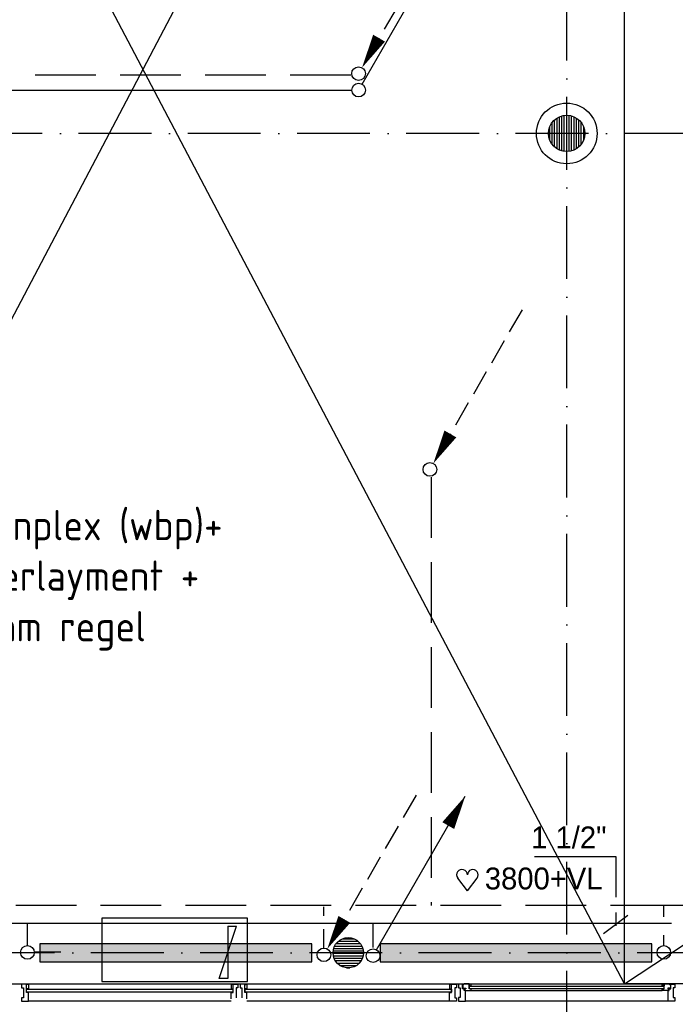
# Model space of a CAD drawing. Extents: x -866131 to -691536, y 173952 to 258052.
# Tile 31 of 160: x -856010 to -850608, y 216847 to 224958. Entities that reach past the tile are written whole.
import ezdxf

# ---------------------------------------------------------------- set-up
doc = ezdxf.new("R2010")
doc.units = 0
doc.header["$LTSCALE"] = 100
for name, pattern in [('2322107', [2000, 1000, 1000]), ('2322108', [7, 5, -2]), ('CENTER4', [5, 3.125, -0.625, 0.625, -0.625]), ('DASHDOT', [9, 6, -1.5, 0, -1.5])]:
    doc.linetypes.add(name, pattern=pattern)
doc.layers.get('0').update_dxf_attribs({"linetype": 'CONTINUOUS'})
for name, color, linetype in [('AL$1----_ALGEMEEN', 7, 'CONTINUOUS'), ('AL$7----_STRAMIEN', 1, 'DASHDOT'), ('AL$8----_HULPKOLOM', 2, 'CONTINUOUS'), ('AL28----_KONSTRUKTIE', 3, 'CONTINUOUS'), ('AL31----_BUITENKOZ', 7, 'CONTINUOUS'), ('ALXAA---_GEWBETON', 12, 'CONTINUOUS'), ('ALXOU---_GLAS', 7, 'CONTINUOUS'), ('WI561---', 1, 'CONTINUOUS'), ('WL$1----', 4, 'CONTINUOUS'), ('WL531---', 4, 'CONTINUOUS'), ('WL561---', 4, 'CONTINUOUS'), ('WL561---_AANVOER', 4, 'CONTINUOUS'), ('WL561---_RETOUR', 4, 'CONTINUOUS'), ('WL570---_RETOUR', 3, 'CONTINUOUS'), ('WL570---_TOEVOER', 3, 'CONTINUOUS')]:
    doc.layers.add(name, color=color, linetype=linetype)
doc.styles.add('BURO-018', font='BUROFONT.shx', dxfattribs={"height": 180})
doc.styles.get("Standard").update_dxf_attribs({"font": 'ISOCP'})

# ---------------------------------------------------------------- blocks, each defined once
blk = doc.blocks.new('2322401')
at = {"color": 0, "linetype": 'CONTINUOUS'}
for p, q in [((-0.5, 0.5, 1), (-0.5, 0.5)), ((-0.5, 0.5, 1), (-0.5, -0.5, 1)), ((0.5, 0.5, 1), (-0.5, 0.5, 1)), ((0.5, 0.5), (-0.5, 0.5)), ((-0.5, 0.5), (-0.5, -0.5)), ((0.5, 0.5, 1), (0.5, 0.5)), ((0.5, -0.5, 1), (0.5, 0.5, 1)), ((0.5, -0.5), (0.5, 0.5)), ((-0.5, -0.5, 1), (-0.5, -0.5)), ((-0.5, -0.5, 1), (0.5, -0.5, 1)), ((-0.5, -0.5), (0.5, -0.5)), ((0.5, -0.5, 1), (0.5, -0.5))]:
    blk.add_line(p, q, dxfattribs=at)
blk = doc.blocks.new('CVHATCH1')
at = {"color": 0, "linetype": 'CONTINUOUS'}
blk.add_solid([(-0.5, -0.5), (0.5, -0.5), (-0.5, 0.5), (0.5, 0.5)], dxfattribs=at)
blk = doc.blocks.new('LDV1107')
at = {"color": 0, "linetype": 'CONTINUOUS'}
blk.add_line((0.25, 0.433), (6.75, 11.691), dxfattribs=at)
blk.add_lwpolyline([(6.75, 11.691, 0, 1, 0), (5.5, 9.526, 1, 1, 0)], format="xyseb", dxfattribs=at)
blk.add_circle((0, 0), 0.5, dxfattribs=at)
blk = doc.blocks.new('LDV3108')
at = {"color": 0, "linetype": 'CONTINUOUS'}
for p, q in [((6.75, 11.691), (5.813, 10.068)), ((5.438, 9.418), (4.5, 7.794)), ((4.125, 7.145), (3.188, 5.521)), ((2.813, 4.871), (1.875, 3.248)), ((1.5, 2.598), (0.563, 0.974))]:
    blk.add_line(p, q, dxfattribs=at)
blk.add_lwpolyline([(0.25, 0.433, 0, 1, 0), (1.5, 2.598, 1, 1, 0)], format="xyseb", dxfattribs=at)
blk.add_circle((0, 0), 0.5, dxfattribs=at)
blk = doc.blocks.new('2322615')
at = {"color": 0, "linetype": 'CONTINUOUS'}
for p, q in [((-2.5, -7.5), (2.5, 7.5)), ((0, 7.5), (2.5, 7.5)), ((0, 7.5), (0, -7.5)), ((0, -7.5), (-2.5, -7.5))]:
    blk.add_line(p, q, dxfattribs=at)
at = {"color": 0, "linetype": 'CONTINUOUS', "style": 'BURO-018', "flags": 1}
blk.add_attdef('W_ID', (0, 0), '', height=1.8, dxfattribs=at)
blk = doc.blocks.new('HART')
at = {"color": 1}
for q in [(-28.1, 39.5), (51.4, 39.5)]:
    blk.add_line((11.6, -12.9), q, dxfattribs=at)
for centre, start, end in [((-10.5, 52.8), 0, 217.1867), ((33.8, 52.8), 322.8133, 180)]:
    blk.add_arc(centre, 22.1, start, end, dxfattribs=at)

msp = doc.modelspace()

# ---------------------------------------------------------------- linework, layer by layer
at = {"layer": 'AL$1----_ALGEMEEN', "color": 8}
for p, q in [((-858959.826, 217014.366), (-851026.336, 232087.866)), ((-851026.336, 217014.366), (-858959.826, 232086.366)), ((-851026.336, 217014.366), (-851026.336, 232087.866)), ((-851026.336, 217014.366), (-833565.326, 228608.866)), ((-851026.336, 217014.366), (-851026.336, 228608.866)), ((-858959.826, 217014.366), (-851026.336, 217014.366)), ((-833565.326, 217010.397), (-851026.336, 217014.366))]:
    msp.add_line(p, q, dxfattribs=at)
at = {"layer": 'AL$7----_STRAMIEN', "color": 1}
for points in [[(-851502.826, 212021.228), (-851502.826, 252610.366)], [(-719909.644, 224021.228), (-862199.709, 224021.228)], [(-730609.16, 217271.228), (-862679.018, 217271.228)]]:
    msp.add_lwpolyline(points, dxfattribs=at)
at = {"layer": 'AL$8----_HULPKOLOM', "color": 8}
msp.add_circle((-851502.65, 224021.228), 250, dxfattribs=at)
msp.add_circle((-851502.65, 224021.228), 250, dxfattribs=at)
at = {"layer": 'AL28----_KONSTRUKTIE', "color": 8}
for centre, radius in [((-851502.65, 224021.228), 150), ((-851502.65, 224021.228), 150), ((-853302.826, 217271.228), 125), ((-853302.826, 217271.228), 125)]:
    msp.add_circle(centre, radius, dxfattribs=at)
at = {"layer": 'AL31----_BUITENKOZ', "color": 8, "linetype": 'CONTINUOUS'}
for p, q in [((-855954.826, 217011.366), (-855993.826, 217011.366)), ((-855993.826, 217011.366), (-855993.826, 217005.366)), ((-855993.826, 217005.366), (-855993.826, 216991.366)), ((-855993.826, 216991.366), (-855993.826, 216991.366)), ((-855993.826, 216991.366), (-855993.826, 216981.366)), ((-855954.826, 216944.366), (-855954.826, 217011.366)), ((-855954.826, 216974.367), (-855954.826, 217006.366)), ((-855954.826, 217006.366), (-855949.826, 217006.366)), ((-855949.826, 217006.366), (-855949.826, 217011.366)), ((-855949.826, 217011.366), (-855937.826, 217011.366)), ((-855937.826, 217011.366), (-855937.826, 216974.367)), ((-854255.826, 217011.366), (-854267.826, 217011.366)), ((-854267.826, 217011.366), (-854267.826, 216974.367)), ((-854255.826, 217006.366), (-854255.826, 217011.366)), ((-854250.826, 217006.366), (-854255.826, 217006.366)), ((-854250.826, 217011.366), (-854211.826, 217011.366)), ((-854250.826, 216944.366), (-854250.826, 217011.366)), ((-854250.826, 216974.367), (-854250.826, 217006.366)), ((-854211.826, 217011.366), (-854211.826, 217005.366)), ((-854211.826, 217005.366), (-854211.826, 216991.366)), ((-854211.826, 216991.366), (-854211.826, 216991.366)), ((-854211.826, 216991.366), (-854211.826, 216981.366)), ((-854154.826, 217011.366), (-854193.826, 217011.366)), ((-854193.826, 217011.366), (-854193.826, 217005.366)), ((-854193.826, 217005.366), (-854193.826, 216991.366)), ((-854193.826, 216991.366), (-854193.826, 216991.366)), ((-854193.826, 216991.366), (-854193.826, 216981.366)), ((-854154.826, 216944.366), (-854154.826, 217011.366)), ((-854154.826, 216974.367), (-854154.826, 217006.366)), ((-854154.826, 217006.366), (-854149.826, 217006.366)), ((-854149.826, 217006.366), (-854149.826, 217011.366)), ((-854149.826, 217011.366), (-854137.826, 217011.366)), ((-854137.826, 217011.366), (-854137.826, 216974.367)), ((-852455.826, 217011.366), (-852467.826, 217011.366)), ((-852467.826, 217011.366), (-852467.826, 216974.367)), ((-852455.826, 217006.366), (-852455.826, 217011.366)), ((-852450.826, 217006.366), (-852455.826, 217006.366)), ((-852450.826, 217011.366), (-852411.826, 217011.366)), ((-852450.826, 216944.366), (-852450.826, 217011.366)), ((-852450.826, 216974.367), (-852450.826, 217006.366)), ((-852411.826, 217011.366), (-852411.826, 217005.366)), ((-852411.826, 217005.366), (-852411.826, 216991.366)), ((-852411.826, 216991.366), (-852411.826, 216991.366)), ((-852411.826, 216991.366), (-852411.826, 216981.366)), ((-855993.826, 216981.366), (-855979.826, 216981.366)), ((-855979.826, 216981.366), (-855979.826, 216901.366)), ((-855937.826, 216974.367), (-855954.826, 216974.367)), ((-855937.826, 216944.366), (-855954.826, 216944.366)), ((-855937.826, 216891.366), (-855937.826, 216944.366)), ((-854267.826, 216974.367), (-854250.826, 216974.367)), ((-854267.826, 216891.366), (-854267.826, 216944.366)), ((-854267.826, 216944.366), (-854250.826, 216944.366)), ((-854211.826, 216981.366), (-854225.826, 216981.366)), ((-854225.826, 216981.366), (-854225.826, 216901.366)), ((-854193.826, 216981.366), (-854179.826, 216981.366)), ((-854179.826, 216981.366), (-854179.826, 216901.366)), ((-854137.826, 216974.367), (-854154.826, 216974.367)), ((-854137.826, 216944.366), (-854154.826, 216944.366)), ((-854137.826, 216891.366), (-854137.826, 216944.366)), ((-852467.826, 216974.367), (-852450.826, 216974.367)), ((-852467.826, 216891.366), (-852467.826, 216944.366)), ((-852467.826, 216944.366), (-852450.826, 216944.366)), ((-852411.826, 216981.366), (-852425.826, 216981.366)), ((-852425.826, 216981.366), (-852425.826, 216901.366)), ((-855979.826, 216901.366), (-855993.826, 216901.366)), ((-855993.826, 216901.366), (-855993.826, 216892.366)), ((-855993.826, 216892.366), (-855993.826, 216892.366)), ((-855993.826, 216892.366), (-855993.826, 216878.366)), ((-855993.826, 216878.366), (-855993.826, 216872.366)), ((-855993.826, 216872.366), (-855974.899, 216872.366)), ((-855974.899, 216872.366), (-855937.826, 216872.366)), ((-855937.826, 216883.366), (-855937.826, 216891.366)), ((-855937.826, 216879.366), (-855937.826, 216883.366)), ((-855937.826, 216872.366), (-855937.826, 216879.366)), ((-852467.826, 216883.366), (-852467.826, 216891.366)), ((-852467.826, 216879.366), (-852467.826, 216883.366)), ((-852467.826, 216872.366), (-852467.826, 216879.366)), ((-852430.754, 216872.366), (-852467.826, 216872.366)), ((-852411.826, 216872.366), (-852430.754, 216872.366)), ((-852425.826, 216901.366), (-852411.826, 216901.366)), ((-852411.826, 216901.366), (-852411.826, 216891.866)), ((-852411.826, 216891.866), (-852411.826, 216891.866)), ((-852411.826, 216891.866), (-852411.826, 216878.366)), ((-852411.826, 216878.366), (-852411.826, 216872.366))]:
    msp.add_line(p, q, dxfattribs=at)
at = {"layer": 'AL31----_BUITENKOZ', "color": 8}
for p, q in [((-854267.826, 217011.366), (-855937.826, 217011.366)), ((-852467.826, 217011.366), (-854137.826, 217011.366)), ((-852393.826, 217011.366), (-852393.826, 216981.866)), ((-852360.826, 217011.366), (-852393.826, 217011.366)), ((-852360.826, 216975.366), (-852360.826, 217011.366)), ((-852350.577, 217010.124), (-852357.642, 217010.124)), ((-852357.642, 217010.124), (-852357.642, 216980.366)), ((-852348.128, 217014.366), (-852350.577, 217010.124)), ((-852305.642, 217014.366), (-852348.128, 217014.366)), ((-852305.642, 216973.366), (-852305.642, 217014.366)), ((-852305.642, 217012.07), (-852305.642, 216998.538)), ((-852288.642, 217012.07), (-852305.642, 217012.07)), ((-852305.642, 216998.538), (-852288.642, 216998.538)), ((-852290.701, 217014.366), (-850714.951, 217014.366)), ((-852288.642, 216998.538), (-852288.642, 217012.07)), ((-850717.01, 216998.538), (-850717.01, 217012.07)), ((-850717.01, 217012.07), (-850700.01, 217012.07)), ((-850700.01, 216998.538), (-850717.01, 216998.538)), ((-850700.01, 216973.366), (-850700.01, 217014.366)), ((-850700.01, 217014.366), (-850657.524, 217014.366)), ((-850700.01, 217012.07), (-850700.01, 216998.538)), ((-850657.524, 217014.366), (-850655.075, 217010.124)), ((-850655.075, 217010.124), (-850648.01, 217010.124)), ((-850648.01, 217010.124), (-850648.01, 216980.366)), ((-850644.826, 216975.366), (-850644.826, 217011.366)), ((-850644.826, 217011.366), (-850611.826, 217011.366)), ((-850611.826, 217011.366), (-850611.826, 216981.866)), ((-852393.826, 216981.866), (-852379.826, 216981.866)), ((-852379.826, 216981.866), (-852379.826, 216901.866)), ((-852346.826, 216975.366), (-852360.826, 216975.366)), ((-852357.642, 216980.366), (-852335.142, 216980.366)), ((-852346.826, 216960.366), (-852346.826, 216975.366)), ((-852337.826, 216960.366), (-852346.826, 216960.366)), ((-852335.142, 216975.366), (-852343.142, 216975.366)), ((-852343.142, 216975.366), (-852343.142, 216960.366)), ((-852343.142, 216960.366), (-852337.826, 216960.366)), ((-852337.826, 216872.366), (-852337.826, 216960.366)), ((-852337.826, 216960.366), (-852290.701, 216960.366)), ((-852335.142, 216980.366), (-852335.142, 216975.366)), ((-852288.642, 216973.366), (-852305.642, 216973.366)), ((-852290.701, 216960.366), (-852288.642, 216973.366)), ((-852290.701, 216960.366), (-850714.951, 216960.366)), ((-850714.951, 216960.366), (-850717.01, 216973.366)), ((-850717.01, 216973.366), (-850700.01, 216973.366)), ((-850667.826, 216960.366), (-850714.951, 216960.366)), ((-850648.01, 216980.366), (-850670.51, 216980.366)), ((-850670.51, 216980.366), (-850670.51, 216975.366)), ((-850670.51, 216975.366), (-850662.51, 216975.366)), ((-850667.826, 216872.366), (-850667.826, 216960.366)), ((-850667.826, 216960.366), (-850658.826, 216960.366)), ((-850662.51, 216960.366), (-850667.826, 216960.366)), ((-850662.51, 216975.366), (-850662.51, 216960.366)), ((-850658.826, 216960.366), (-850658.826, 216975.366)), ((-850658.826, 216975.366), (-850644.826, 216975.366)), ((-850611.826, 216981.866), (-850625.826, 216981.866)), ((-850625.826, 216981.866), (-850625.826, 216901.866)), ((-854267.826, 216872.366), (-855937.826, 216872.366)), ((-852467.826, 216872.366), (-854137.826, 216872.366)), ((-852379.826, 216901.866), (-852393.826, 216901.866)), ((-852393.826, 216901.866), (-852393.826, 216872.366)), ((-852393.826, 216872.366), (-852337.826, 216872.366)), ((-850667.826, 216872.366), (-852337.826, 216872.366)), ((-850611.826, 216872.366), (-850667.826, 216872.366)), ((-850625.826, 216901.866), (-850611.826, 216901.866)), ((-850611.826, 216901.866), (-850611.826, 216872.366))]:
    msp.add_line(p, q, dxfattribs=at)
at = {"layer": 'ALXAA---_GEWBETON', "color": 8}
for p, q in [((-851602.65, 223909.424), (-851602.65, 224133.031)), ((-851602.65, 223909.424), (-851602.65, 224133.031)), ((-851582.65, 223894.342), (-851582.65, 224148.113)), ((-851582.65, 223894.342), (-851582.65, 224148.113)), ((-851562.65, 223883.75), (-851562.65, 224158.705)), ((-851562.65, 223883.75), (-851562.65, 224158.705)), ((-851542.65, 223876.659), (-851542.65, 224165.796)), ((-851542.65, 223876.659), (-851542.65, 224165.796)), ((-851522.65, 223872.567), (-851522.65, 224169.888)), ((-851522.65, 223872.567), (-851522.65, 224169.888)), ((-851502.65, 223871.228), (-851502.65, 224171.228)), ((-851502.65, 223871.228), (-851502.65, 224171.228)), ((-851482.65, 223872.567), (-851482.65, 224169.888)), ((-851482.65, 223872.567), (-851482.65, 224169.888)), ((-851462.65, 223876.659), (-851462.65, 224165.796)), ((-851462.65, 223876.659), (-851462.65, 224165.796)), ((-851442.65, 223883.75), (-851442.65, 224158.705)), ((-851442.65, 223883.75), (-851442.65, 224158.705)), ((-851422.65, 223894.342), (-851422.65, 224148.113)), ((-851422.65, 223894.342), (-851422.65, 224148.113)), ((-851402.65, 223909.424), (-851402.65, 224133.031)), ((-851402.65, 223909.424), (-851402.65, 224133.031)), ((-851642.65, 223967.376), (-851642.65, 224075.079)), ((-851642.65, 223967.376), (-851642.65, 224075.079)), ((-851622.65, 223931.228), (-851622.65, 224111.228)), ((-851622.65, 223931.228), (-851622.65, 224111.228)), ((-851382.65, 223931.228), (-851382.65, 224111.228)), ((-851382.65, 223931.228), (-851382.65, 224111.228)), ((-851362.65, 223967.376), (-851362.65, 224075.079)), ((-851362.65, 223967.376), (-851362.65, 224075.079)), ((-853414.724, 217326.94), (-853190.929, 217326.94)), ((-853414.724, 217326.94), (-853190.929, 217326.94)), ((-853402.288, 217346.94), (-853203.365, 217346.94)), ((-853402.288, 217346.94), (-853203.365, 217346.94)), ((-853383.226, 217366.94), (-853222.427, 217366.94)), ((-853383.226, 217366.94), (-853222.427, 217366.94)), ((-853350.108, 217386.94), (-853255.545, 217386.94)), ((-853350.108, 217386.94), (-853255.545, 217386.94)), ((-853427.753, 217266.94), (-853177.9, 217266.94)), ((-853427.753, 217266.94), (-853177.9, 217266.94)), ((-853426.835, 217286.94), (-853178.818, 217286.94)), ((-853426.835, 217286.94), (-853178.818, 217286.94)), ((-853425.444, 217246.94), (-853180.208, 217246.94)), ((-853425.444, 217246.94), (-853180.208, 217246.94)), ((-853422.616, 217306.94), (-853183.036, 217306.94)), ((-853422.616, 217306.94), (-853183.036, 217306.94)), ((-853419.718, 217226.94), (-853185.935, 217226.94)), ((-853419.718, 217226.94), (-853185.935, 217226.94)), ((-853410.028, 217206.94), (-853195.625, 217206.94)), ((-853410.028, 217206.94), (-853195.625, 217206.94)), ((-853395.134, 217186.94), (-853210.519, 217186.94)), ((-853395.134, 217186.94), (-853210.519, 217186.94)), ((-853371.74, 217166.94), (-853233.912, 217166.94)), ((-853371.74, 217166.94), (-853233.912, 217166.94)), ((-853316.156, 217146.94), (-853289.496, 217146.94)), ((-853316.156, 217146.94), (-853289.496, 217146.94))]:
    msp.add_line(p, q, dxfattribs=at)
at = {"layer": 'ALXOU---_GLAS', "color": 8}
for p, q in [((-852303.642, 216975.367), (-852303.642, 216996.538)), ((-852303.642, 216996.538), (-850702.01, 216996.538)), ((-850702.01, 216996.538), (-850702.01, 216975.367)), ((-855952.826, 216946.367), (-855952.826, 216972.367)), ((-855952.826, 216972.367), (-854252.826, 216972.367)), ((-854252.826, 216946.367), (-855952.826, 216946.367)), ((-854252.826, 216972.367), (-854252.826, 216946.367)), ((-854152.826, 216946.367), (-854152.826, 216972.367)), ((-854152.826, 216972.367), (-852452.826, 216972.367)), ((-852452.826, 216946.367), (-854152.826, 216946.367)), ((-852452.826, 216972.367), (-852452.826, 216946.367)), ((-850702.01, 216975.367), (-852303.642, 216975.367))]:
    msp.add_line(p, q, dxfattribs=at)
at = {"layer": 'WI561---'}
for p, q in [((-851766.944, 218063.39), (-851097.368, 218063.39)), ((-851097.368, 218063.39), (-851097.368, 217729.626)), ((-851200.647, 217430.254), (-850999.458, 217582.04)), ((-851097.368, 217604.142), (-851097.368, 217492.6))]:
    msp.add_line(p, q, dxfattribs=at)
at = {"layer": 'WL531---', "color": 3}
for p, q in [((-855333.182, 217555.261), (-855333.182, 217035.261)), ((-854133.182, 217555.261), (-855333.182, 217555.261)), ((-854133.182, 217035.261), (-854133.182, 217555.261)), ((-855333.182, 217035.261), (-854133.182, 217035.261))]:
    msp.add_line(p, q, dxfattribs=at)
at = {"layer": 'WL561---_AANVOER', "linetype": '2322107'}
for p, q in [((-853277.552, 224376.021), (-858446.932, 224376.021)), ((-855917.855, 217511.798), (-858502.738, 217511.798)), ((-855894.841, 217511.798), (-855954.039, 217511.798)), ((-855946.268, 217330.455), (-855946.268, 217511.798)), ((-850678.247, 217511.798), (-855944.047, 217511.798)), ((-853097.689, 217315.985), (-853097.689, 217511.798)), ((-850640.215, 217511.798), (-850725.731, 217511.798)), ((-855893.252, 217279.812), (-855671.827, 217279.812))]:
    msp.add_line(p, q, dxfattribs=at)
at = {"layer": 'WL561---_RETOUR', "linetype": '2322108'}
for p, q in [((-853281.268, 224502.489), (-858296.932, 224502.489)), ((-852618.494, 221189.481), (-852618.494, 217661.798)), ((-850642.816, 217661.798), (-856050.169, 217661.798)), ((-856000.963, 217661.798), (-856009.211, 217661.798)), ((-853503.779, 217576.531), (-853503.779, 217649.504)), ((-850702.582, 217566.404), (-850702.582, 217661.798)), ((-850298.798, 217661.798), (-850642.816, 217661.798)), ((-853503.779, 217310.61), (-853503.779, 217465.882)), ((-850702.582, 217330.455), (-850702.582, 217416.306))]:
    msp.add_line(p, q, dxfattribs=at)
at = {"layer": 'WL561---_RETOUR', "color": 1}
for centre in [(-855946.268, 217274.205), (-850702.582, 217274.205)]:
    msp.add_circle(centre, 56.25, dxfattribs=at)

# ---------------------------------------------------------------- block references
at = {"layer": 'WL$1----', "xscale": 28.8, "yscale": 28.8, "zscale": 28.8}
msp.add_blockref('2322615', (-854295.336, 217274.282), dxfattribs=at)
at = {"layer": 'WL561---', "xscale": 2240, "yscale": 150}
for name, p, zscale, rotation in [('2322401', (-854723.724, 217271.228), 400, 180.0000000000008), ('CVHATCH1', (-854723.724, 217271.228), 2240, 180.0000000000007), ('2322401', (-851920.427, 217271.228), 400, 180.0000000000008), ('CVHATCH1', (-851920.427, 217271.228), 2240, 180.0000000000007)]:
    msp.add_blockref(name, p, dxfattribs=dict(at, zscale=zscale, rotation=rotation))
at = {"layer": 'WL561---_AANVOER', "color": 2, "xscale": 112.5, "yscale": 112.5, "zscale": 112.5}
for p in [(-853217.08, 224378.57), (-853097.689, 217247.441)]:
    msp.add_blockref('LDV1107', p, dxfattribs=at)
at = {"layer": 'WL561---_RETOUR', "color": 2, "xscale": 112.5, "yscale": 112.5, "zscale": 112.5}
for p in [(-853217.515, 224513.91), (-852629.915, 221253.234), (-853503.779, 217254.36)]:
    msp.add_blockref('LDV3108', p, dxfattribs=at)
at = {"layer": 'WL570---_RETOUR', "xscale": 2, "yscale": 2, "zscale": 2}
msp.add_blockref('HART', (-852344.46, 217807.834), dxfattribs=at)

# ---------------------------------------------------------------- texts
at = {"layer": 'WI561---', "color": 1, "style": 'BURO-018'}
msp.add_text('1 1/2"', height=180, dxfattribs=at).set_placement((-851795.792, 218131.839))
at = {"layer": 'WL570---_RETOUR', "color": 1, "style": 'BURO-018'}
msp.add_text('3800+VL', height=180, dxfattribs=at).set_placement((-852177.54, 217793.33))
at = {"layer": 'WL570---_TOEVOER', "linetype": 'CENTER4'}
for s, p in [('betonplex (wbp)+', (-856672.398, 220669.998)), ('underlayment +', (-856663.337, 220253.332)), ('14 mm regel', (-856672.398, 219836.665))]:
    msp.add_text(s, height=250, dxfattribs=at).set_placement(p)

doc.saveas('drawing.dxf')
